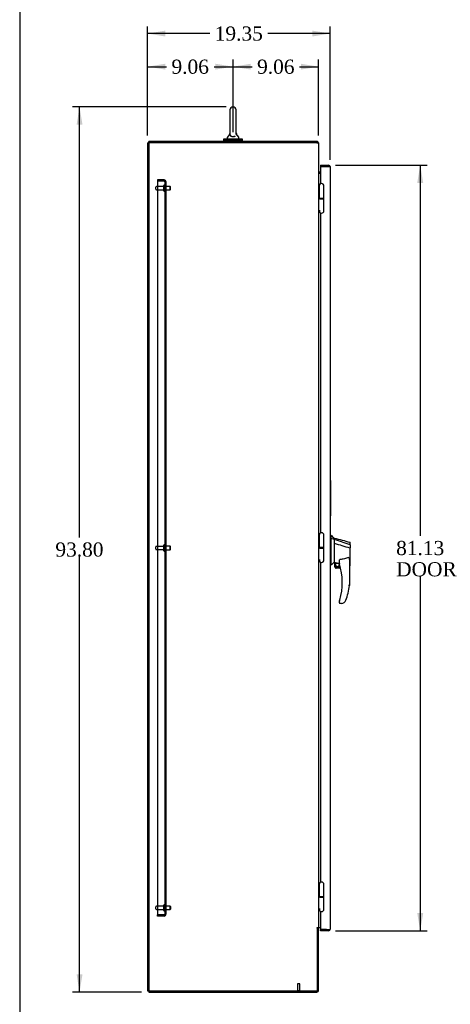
# Model space of a CAD drawing. Header units: inches. Extents: x 1 to 359, y -2 to 239.
# Tile 2 of 64: x 1 to 47, y 81 to 186. Entities that reach past the tile are written whole.
import ezdxf
from ezdxf.enums import TextEntityAlignment as Align
from ezdxf.lldxf.tags import DXFTag

# ---------------------------------------------------------------- set-up
doc = ezdxf.new("R2010")
doc.units = ezdxf.units.IN
doc.header["$MEASUREMENT"] = 0
for name, color, linetype in [('COM49742', 7, 'Continuous'), ('COM54272-3', 7, 'Continuous'), ('COM54273-3', 7, 'Continuous'), ('COM54275-7', 7, 'Continuous'), ('COM54327-5', 7, 'Continuous'), ('COM71137-9', 7, 'Continuous'), ('Default', 7, 'Continuous'), ('GSK11033', 7, 'Continuous'), ('HAN13060', 7, 'Continuous'), ('HNG14563', 7, 'Continuous'), ('HNG14563B', 7, 'Continuous'), ('HNG14563MH', 7, 'Continuous'), ('LAB20180', 7, 'Continuous'), ('ROL87452', 7, 'Continuous'), ('SCS00681', 7, 'Continuous'), ('STD21878', 7, 'Continuous'), ('STD26094', 7, 'Continuous'), ('WAF25363', 7, 'Continuous'), ('WAM254785', 7, 'Continuous')]:
    doc.layers.add(name, color=color, linetype=linetype)
doc.styles.add('SEACAD_Times_New_Roman', font='times.ttf')
tags = doc.linetypes.add('HIDDEN2', pattern=[0.1875, 0.125, -0.0625]).pattern_tags.tags
tags[6:7] = [DXFTag(74, 4), DXFTag(75, 0), DXFTag(340, '0'), DXFTag(46, 0.0), DXFTag(50, 0.0), DXFTag(44, 0.0), DXFTag(45, 0.0)]
tags[4:5] = [DXFTag(74, 4), DXFTag(75, 0), DXFTag(340, '0'), DXFTag(46, 0.0), DXFTag(50, 0.0), DXFTag(44, 0.0), DXFTag(45, 0.0)]
doc.dimstyles.new('HAMMOND_(STH_-_300x200)', dxfattribs={"dimtxt": 1.5, "dimasz": 1.875, "dimexe": 0.75, "dimexo": 0.75, "dimgap": 0.375, "dimtad": 0, "dimtih": 1, "dimtoh": 1, "dimzin": 0, "dimdsep": 46, "dimtxsty": 'SEACAD_Times_New_Roman', "dimblk1": '_SE_FILLED', "dimblk2": '_SE_FILLED', "dimsah": 1, "dimcen": 0.75, "dimadec": 0, "dimazin": 0, "dimtfac": 0.8, "dimtofl": 0, "dimtmove": 0, "dimatfit": 3, "dimfxl": 0, "dimtolj": 1, "dimtzin": 0, "dimarcsym": 0})

# ---------------------------------------------------------------- blocks, each defined once
blk = doc.blocks.new('SE3')
at = {"layer": 'COM49742', "color": 7, "linetype": 'HIDDEN2'}
for p, q in [((16.62, 168.7), (15.93, 168.7)), ((15.93, 168.7), (15.93, 168.58)), ((15.93, 168.58), (15.93, 90.83)), ((16.62, 168.58), (15.93, 168.58)), ((16.62, 168.58), (15.93, 168.58)), ((16.62, 168.58), (16.62, 168.58)), ((16.62, 168.58), (16.77, 168.58)), ((16.62, 168.58), (16.62, 168.58)), ((16.7, 168.58), (16.62, 168.58)), ((16.68, 168.52), (16.68, 90.89)), ((16.8, 168.52), (16.68, 168.52)), ((16.68, 168.52), (16.8, 168.52)), ((16.8, 168.11), (16.68, 168.11)), ((16.7, 168.58), (16.77, 168.63)), ((16.8, 168.52), (16.8, 90.89)), ((16.8, 168.52), (16.8, 168.52)), ((16.8, 168.52), (16.8, 168.52)), ((16.68, 167.54), (16.8, 167.54)), ((16.8, 129.98), (16.68, 129.98)), ((16.68, 129.42), (16.8, 129.42)), ((16.8, 91.86), (16.68, 91.86)), ((15.93, 90.7), (15.93, 90.83)), ((16.62, 90.83), (15.93, 90.83)), ((15.93, 90.83), (16.62, 90.83)), ((16.62, 90.83), (16.62, 90.83)), ((16.62, 90.83), (16.7, 90.83)), ((16.62, 90.83), (16.77, 90.83)), ((16.62, 90.83), (16.62, 90.83)), ((16.68, 91.29), (16.8, 91.29)), ((16.8, 90.89), (16.68, 90.89)), ((16.68, 90.89), (16.8, 90.89)), ((16.7, 90.83), (16.77, 90.78)), ((16.8, 90.89), (16.8, 90.89)), ((16.8, 90.89), (16.8, 90.89)), ((16.62, 90.7), (15.93, 90.7))]:
    blk.add_line(p, q, dxfattribs=at)
for centre, radius, start, end in [((16.62, 168.52), 0.185, 36.194, 90), ((16.62, 168.52), 0.06, 0.1815, 90), ((16.62, 168.52), 0.06, 0.1815, 90), ((16.62, 168.52), 0.06, 0, 0.1815), ((16.62, 168.52), 0.185, 0.1208, 36.194), ((16.62, 168.52), 0.185, 0, 0.0589), ((16.62, 90.89), 0.06, 270, 359.8185), ((16.62, 90.89), 0.06, 270, 359.8185), ((16.62, 90.89), 0.185, 270, 323.806), ((16.62, 90.89), 0.06, 359.8185, 0), ((16.62, 90.89), 0.185, 323.806, 359.8792), ((16.62, 90.89), 0.185, 359.9411, 0)]:
    blk.add_arc(centre, radius, start, end, dxfattribs=at)
for points, knots in [([(16.7, 168.58), (16.7, 168.57), (16.71, 168.56), (16.71, 168.54), (16.71, 168.54), (16.71, 168.53), (16.71, 168.53), (16.71, 168.52), (16.71, 168.52), (16.71, 168.52), (16.72, 168.52), (16.72, 168.52), (16.72, 168.52), (16.72, 168.52), (16.73, 168.52), (16.73, 168.52), (16.73, 168.52), (16.74, 168.52), (16.75, 168.52), (16.77, 168.52), (16.79, 168.52), (16.8, 168.52)], [0, 0, 0, 0, 0.25, 0.25, 0.375, 0.375, 0.4375, 0.4375, 0.46875, 0.46875, 0.5, 0.5, 0.53125, 0.53125, 0.5625, 0.5625, 0.625, 0.625, 0.75, 0.75, 1, 1, 1, 1]), ([(16.8, 168.52), (16.79, 168.52), (16.78, 168.52), (16.77, 168.52), (16.76, 168.52), (16.75, 168.52), (16.74, 168.52), (16.74, 168.52), (16.73, 168.52), (16.73, 168.52), (16.73, 168.52), (16.73, 168.52), (16.72, 168.52), (16.72, 168.52), (16.72, 168.52), (16.72, 168.52), (16.72, 168.52), (16.72, 168.52), (16.71, 168.52), (16.71, 168.52), (16.71, 168.52), (16.71, 168.52), (16.71, 168.53), (16.71, 168.53), (16.71, 168.53), (16.71, 168.54), (16.71, 168.55), (16.71, 168.56), (16.7, 168.56), (16.7, 168.57), (16.7, 168.58)], [0, 0, 0, 0, 0.183719, 0.183719, 0.183719, 0.374982, 0.374982, 0.374982, 0.427426, 0.427426, 0.427426, 0.464623, 0.464623, 0.464623, 0.502553, 0.502553, 0.502553, 0.520399, 0.520399, 0.520399, 0.542388, 0.542388, 0.542388, 0.637146, 0.637146, 0.637146, 0.817853, 0.817853, 0.817853, 1, 1, 1, 1]), ([(16.77, 168.58), (16.78, 168.57), (16.79, 168.56), (16.79, 168.54), (16.8, 168.54), (16.8, 168.53), (16.8, 168.52), (16.8, 168.52)], [0, 0, 0, 0, 0.5, 0.5, 0.75, 0.75, 1, 1, 1, 1]), ([(16.7, 90.83), (16.7, 90.84), (16.71, 90.84), (16.71, 90.86), (16.71, 90.86), (16.71, 90.87), (16.71, 90.87), (16.71, 90.88), (16.71, 90.88), (16.71, 90.88), (16.72, 90.88), (16.72, 90.88), (16.72, 90.88), (16.72, 90.88), (16.73, 90.88), (16.73, 90.88), (16.73, 90.88), (16.74, 90.89), (16.75, 90.89), (16.77, 90.89), (16.79, 90.89), (16.8, 90.89)], [0, 0, 0, 0, 0.25, 0.25, 0.375, 0.375, 0.4375, 0.4375, 0.46875, 0.46875, 0.5, 0.5, 0.53125, 0.53125, 0.5625, 0.5625, 0.625, 0.625, 0.75, 0.75, 1, 1, 1, 1]), ([(16.8, 90.89), (16.79, 90.89), (16.78, 90.89), (16.77, 90.89), (16.76, 90.89), (16.75, 90.89), (16.74, 90.89), (16.74, 90.89), (16.73, 90.89), (16.73, 90.88), (16.73, 90.88), (16.73, 90.88), (16.72, 90.88), (16.72, 90.88), (16.72, 90.88), (16.72, 90.88), (16.72, 90.88), (16.72, 90.88), (16.71, 90.88), (16.71, 90.88), (16.71, 90.88), (16.71, 90.88), (16.71, 90.88), (16.71, 90.87), (16.71, 90.87), (16.71, 90.86), (16.71, 90.85), (16.71, 90.85), (16.7, 90.84), (16.7, 90.83), (16.7, 90.83)], [0, 0, 0, 0, 0.183719, 0.183719, 0.183719, 0.374982, 0.374982, 0.374982, 0.427426, 0.427426, 0.427426, 0.464623, 0.464623, 0.464623, 0.502553, 0.502553, 0.502553, 0.520399, 0.520399, 0.520399, 0.542388, 0.542388, 0.542388, 0.637146, 0.637146, 0.637146, 0.817853, 0.817853, 0.817853, 1, 1, 1, 1]), ([(16.77, 90.83), (16.78, 90.84), (16.79, 90.85), (16.79, 90.86), (16.8, 90.87), (16.8, 90.88), (16.8, 90.88), (16.8, 90.89)], [0, 0, 0, 0, 0.5, 0.5, 0.75, 0.75, 1, 1, 1, 1])]:
    blk.add_open_spline(points, degree=3, knots=knots, dxfattribs=at)
at = {"layer": 'COM54272-3', "color": 7, "linetype": 'Continuous'}
for p, q in [((32.86, 172.77), (14.99, 172.77)), ((14.99, 172.64), (14.99, 172.77)), ((32.86, 172.64), (32.86, 172.77)), ((33.18, 169.52), (33.05, 169.52)), ((33.18, 169.39), (33.05, 169.39))]:
    blk.add_line(p, q, dxfattribs=at)
for centre, radius, start, end in [((32.8, 172.58), 0.185, 18.9246, 71.0754), ((33.05, 169.58), 0.06, 180, 270), ((33.05, 169.58), 0.185, 251.0754, 270)]:
    blk.add_arc(centre, radius, start, end, dxfattribs=at)
at = {"layer": 'COM54273-3', "color": 7, "linetype": 'Continuous'}
for p, q in [((32.86, 89.44), (32.86, 89.47)), ((32.86, 89.44), (32.99, 89.44)), ((32.99, 89.44), (32.99, 89.47)), ((32.99, 82.83), (32.99, 89.44)), ((14.99, 82.77), (14.99, 82.64)), ((14.99, 82.64), (32.8, 82.64))]:
    blk.add_line(p, q, dxfattribs=at)
blk.add_arc((32.8, 82.83), 0.185, 270, 0, dxfattribs=at)
at = {"layer": 'COM54275-7', "color": 7, "linetype": 'Continuous'}
for p, q in [((14.99, 172.64), (14.99, 82.77)), ((32.8, 172.64), (14.99, 172.64)), ((32.8, 172.64), (32.99, 172.64)), ((32.99, 172.64), (32.99, 89.47)), ((33.05, 169.39), (32.99, 169.39)), ((32.99, 89.47), (32.8, 89.47)), ((32.8, 89.44), (32.86, 89.44)), ((32.86, 82.77), (32.86, 89.44)), ((32.99, 89.47), (33.05, 89.47)), ((33.18, 89.47), (33.05, 89.47)), ((14.99, 82.77), (32.86, 82.77))]:
    blk.add_line(p, q, dxfattribs=at)
blk.add_arc((32.8, 89.45), 0.015, 90, 270, dxfattribs=at)
at = {"layer": 'COM54327-5', "color": 7, "linetype": 'Continuous'}
for p, q in [((14.86, 172.64), (14.86, 82.77)), ((14.86, 172.64), (14.99, 172.64)), ((14.86, 82.77), (14.99, 82.77))]:
    blk.add_line(p, q, dxfattribs=at)
at = {"layer": 'COM71137-9', "color": 7, "linetype": 'Continuous'}
for p, q in [((33.18, 170.27), (33.18, 170.14)), ((33.18, 170.27), (34.03, 170.27)), ((33.18, 170.14), (33.18, 168.28)), ((33.18, 170.14), (33.84, 170.14)), ((34.03, 170.14), (33.18, 170.14)), ((34.03, 170.14), (34.03, 170.14)), ((34.11, 170.14), (34.03, 170.14)), ((34.03, 170.14), (34.18, 170.14)), ((34.11, 170.14), (34.18, 170.19)), ((34.21, 170.08), (34.21, 89.33)), ((34.21, 170.08), (34.21, 170.08)), ((34.21, 170.08), (34.21, 170.08)), ((33.18, 165.21), (33.18, 131.28)), ((33.18, 128.21), (33.18, 94.28)), ((33.18, 91.21), (33.18, 89.27)), ((33.18, 89.27), (34.03, 89.27)), ((33.18, 89.14), (33.18, 89.27)), ((33.84, 89.27), (33.18, 89.27)), ((34.03, 89.14), (33.18, 89.14)), ((34.03, 89.27), (34.03, 89.27)), ((34.03, 89.27), (34.18, 89.27)), ((34.03, 89.27), (34.11, 89.27)), ((34.11, 89.27), (34.18, 89.22)), ((34.21, 89.33), (34.21, 89.33)), ((34.21, 89.33), (34.21, 89.33)), ((34.21, 89.33), (34.21, 89.33))]:
    blk.add_line(p, q, dxfattribs=at)
for centre, start, end in [((34.03, 170.08), 36.194, 90), ((34.03, 170.08), 0.1208, 36.194), ((34.03, 170.08), 0, 0.0589), ((34.03, 89.33), 270, 323.806), ((34.03, 89.33), 323.806, 359.8792), ((34.03, 89.33), 359.9411, 0)]:
    blk.add_arc(centre, 0.185, start, end, dxfattribs=at)
for points in [[(34.18, 170.14), (34.19, 170.13), (34.2, 170.12), (34.21, 170.11), (34.21, 170.1), (34.21, 170.09), (34.21, 170.09), (34.21, 170.08)], [(34.18, 89.27), (34.19, 89.28), (34.2, 89.29), (34.21, 89.3), (34.21, 89.31), (34.21, 89.32), (34.21, 89.32), (34.21, 89.33)]]:
    blk.add_open_spline(points, degree=3, knots=[0, 0, 0, 0, 0.5, 0.5, 0.75, 0.75, 1, 1, 1, 1], dxfattribs=at)
at = {"layer": 'GSK11033', "color": 7, "linetype": 'Continuous'}
for p, q in [((33.84, 170.14), (33.84, 170.14)), ((33.84, 170.14), (34.09, 170.14)), ((34.09, 170.14), (34.09, 170.14)), ((33.84, 89.27), (33.84, 89.27)), ((33.84, 89.27), (34.09, 89.27)), ((34.09, 89.27), (34.09, 89.27))]:
    blk.add_line(p, q, dxfattribs=at)
at = {"layer": 'HAN13060', "color": 7, "linetype": 'Continuous'}
for p, q in [((34.3, 131.05), (34.21, 131.05)), ((34.29, 131.05), (34.29, 130.89)), ((34.29, 130.89), (34.29, 130.81)), ((34.29, 130.81), (34.29, 130.75)), ((34.29, 130.75), (34.65, 130.64)), ((34.29, 130.75), (34.29, 128.32)), ((34.65, 130.68), (34.65, 130.75)), ((34.65, 130.68), (34.65, 130.66)), ((34.65, 130.66), (34.65, 130.64)), ((34.65, 130.64), (34.65, 130.21)), ((34.65, 130.64), (36.29, 130.07)), ((34.65, 130.21), (34.65, 128.71)), ((36.27, 129.72), (36.27, 129.72)), ((36.33, 130.04), (36.33, 130.26)), ((36.33, 130.04), (36.33, 129.72)), ((36.33, 127.85), (36.33, 129.72)), ((34.65, 128.71), (34.65, 128.44)), ((34.65, 128.44), (34.65, 128.23)), ((35.19, 128.05), (35.19, 128.32)), ((36.25, 128.39), (36.25, 125.72)), ((34.29, 127.88), (34.21, 127.88)), ((34.29, 128.32), (34.29, 128.03)), ((34.29, 128.03), (34.29, 127.88)), ((34.65, 128.23), (34.65, 128.2)), ((34.65, 128.2), (34.65, 128.19)), ((34.65, 128.19), (34.65, 128.18)), ((34.65, 128.18), (34.71, 128.17)), ((34.71, 127.7), (34.71, 128.17)), ((34.71, 127.7), (35.29, 127.7)), ((35.32, 127.58), (34.84, 127.58)), ((36.25, 127.8), (36.25, 127.8)), ((35.19, 123.89), (35.19, 124.07)), ((35.4, 123.83), (35.25, 123.83)), ((35.69, 123.92), (35.69, 123.92))]:
    blk.add_line(p, q, dxfattribs=at)
for radius in [0.202, 0.188]:
    blk.add_circle((34.97, 127.91), radius, dxfattribs=at)
for centre, radius, start, end in [((50.68, 150.08), 25.11, 229.2701, 230.3306), ((340.57, 1269.44), 1179.06, 254.96193, 255.04483), ((36.27, 130.26), 0.06, 0, 74.5788), ((71.06, 84.74), 56.69, 129.9653, 130.4351), ((34.84, 127.7), 0.125, 180, 193.8865), ((34.84, 127.7), 0.125, 193.8865, 229.4642), ((34.84, 127.7), 0.125, 229.4642, 270), ((35.25, 128.05), 0.06, 180, 197.895), ((29.08, 126.06), 6.42, 342.9898, 17.895), ((28.91, 126.66), 7.4, 340.2854, 352.739), ((35.4, 124.33), 0.5, 304.5623, 340.2854), ((35.25, 124.07), 0.06, 162.105, 180), ((35.25, 123.89), 0.06, 180, 270), ((35.4, 124.33), 0.5, 270, 304.5623)]:
    blk.add_arc(centre, radius, start, end, dxfattribs=at)
blk.add_ellipse((36.27, 127.85), major_axis=(-0.06, 0), ratio=0.999979, start_param=1.333204, end_param=3.141717, dxfattribs=at)
for points in [[(34.65, 130.21), (35.19, 130.05), (35.73, 129.88), (36.27, 129.72)], [(34.74, 128.17), (34.89, 128.13), (35.04, 128.1), (35.19, 128.07)]]:
    blk.add_open_spline(points, degree=3, dxfattribs=at)
for points, knots in [([(36.27, 129.72), (36.28, 129.72), (36.29, 129.72), (36.3, 129.72), (36.31, 129.72), (36.32, 129.72), (36.32, 129.72), (36.32, 129.72), (36.32, 129.72), (36.33, 129.72), (36.33, 129.72), (36.33, 129.72), (36.33, 129.72), (36.33, 129.72)], [0, 0, 0, 0, 0.25, 0.25, 0.5, 0.5, 0.625, 0.625, 0.75, 0.75, 0.875, 0.875, 1, 1, 1, 1]), ([(36.29, 130.07), (36.3, 130.07), (36.31, 130.06), (36.32, 130.05), (36.33, 130.04), (36.33, 130.04)], [0, 0, 0, 0, 0.5, 0.5, 1, 1, 1, 1]), ([(35.19, 128.32), (35.19, 128.33), (35.19, 128.33), (35.19, 128.35), (35.19, 128.36), (35.19, 128.38), (35.2, 128.39), (35.2, 128.42), (35.21, 128.43), (35.22, 128.45), (35.22, 128.46), (35.23, 128.46), (35.23, 128.47), (35.24, 128.47), (35.24, 128.47), (35.25, 128.47)], [0, 0, 0, 0, 0.125, 0.125, 0.25, 0.25, 0.5, 0.5, 0.75, 0.75, 0.875, 0.875, 0.9375, 0.9375, 1, 1, 1, 1]), ([(36.16, 128.7), (36.09, 128.68), (36.01, 128.65), (35.86, 128.6), (35.79, 128.58), (35.56, 128.52), (35.4, 128.49), (35.25, 128.47)], [0, 0, 0, 0, 0.25, 0.25, 0.5, 0.5, 1, 1, 1, 1]), ([(36.16, 128.7), (36.16, 128.71), (36.16, 128.71), (36.17, 128.71), (36.17, 128.71), (36.17, 128.71), (36.18, 128.7), (36.18, 128.7), (36.19, 128.7), (36.19, 128.69), (36.19, 128.69), (36.2, 128.68), (36.2, 128.67), (36.21, 128.66), (36.21, 128.65), (36.22, 128.63), (36.22, 128.62), (36.23, 128.59), (36.23, 128.58), (36.24, 128.54), (36.24, 128.51), (36.25, 128.45), (36.25, 128.42), (36.25, 128.39)], [0, 0, 0, 0, 0.015625, 0.015625, 0.03125, 0.03125, 0.0625, 0.0625, 0.09375, 0.09375, 0.125, 0.125, 0.1875, 0.1875, 0.25, 0.25, 0.375, 0.375, 0.5, 0.5, 0.75, 0.75, 1, 1, 1, 1]), ([(34.71, 128.17), (34.71, 128.17), (34.71, 128.17), (34.72, 128.17), (34.72, 128.17), (34.73, 128.17), (34.74, 128.17), (34.74, 128.17)], [0, 0, 0, 0, 0.25, 0.25, 0.5, 0.5, 1, 1, 1, 1]), ([(36.25, 125.72), (36.25, 125.72), (36.25, 125.72), (36.25, 125.72), (36.24, 125.72), (36.24, 125.72), (36.24, 125.72), (36.23, 125.72), (36.23, 125.72), (36.21, 125.72), (36.2, 125.72), (36.19, 125.72), (36.18, 125.72), (36.17, 125.73), (36.16, 125.73), (36.16, 125.73)], [0, 0, 0, 0, 0.125, 0.125, 0.25, 0.25, 0.375, 0.375, 0.5, 0.5, 0.75, 0.75, 0.875, 0.875, 1, 1, 1, 1]), ([(35.19, 124.09), (35.19, 124.09), (35.19, 124.09), (35.19, 124.09), (35.19, 124.09), (35.19, 124.1), (35.2, 124.1), (35.2, 124.11), (35.2, 124.12), (35.21, 124.15), (35.22, 124.16), (35.22, 124.18)], [0, 0, 0, 0, 0.0625, 0.0625, 0.125, 0.125, 0.25, 0.25, 0.5, 0.5, 1, 1, 1, 1])]:
    blk.add_open_spline(points, degree=3, knots=knots, dxfattribs=at)
at = {"layer": 'HNG14563', "color": 7, "linetype": 'Continuous'}
for p, q in [((33.05, 168.06), (33.05, 166.78)), ((33.55, 166.78), (33.55, 168.06)), ((33.05, 131.06), (33.05, 129.78)), ((33.55, 129.78), (33.55, 131.06)), ((33.05, 94.06), (33.05, 92.78)), ((33.55, 92.78), (33.55, 94.06))]:
    blk.add_line(p, q, dxfattribs=at)
for centre in [(33.3, 168.06), (33.3, 131.06), (33.3, 94.06)]:
    blk.add_arc(centre, 0.253, 0, 180, dxfattribs=at)
at = {"layer": 'HNG14563B', "color": 7, "linetype": 'Continuous'}
for p, q in [((33.05, 166.78), (33.55, 166.78)), ((33.05, 166.78), (33.05, 166.7)), ((33.13, 166.7), (33.55, 166.7)), ((33.55, 166.7), (33.55, 166.78)), ((33.05, 129.78), (33.55, 129.78)), ((33.05, 129.78), (33.05, 129.7)), ((33.13, 129.7), (33.55, 129.7)), ((33.55, 129.7), (33.55, 129.78)), ((33.05, 92.78), (33.55, 92.78)), ((33.05, 92.78), (33.05, 92.7)), ((33.13, 92.7), (33.55, 92.7)), ((33.55, 92.7), (33.55, 92.78))]:
    blk.add_line(p, q, dxfattribs=at)
at = {"layer": 'HNG14563MH', "color": 7, "linetype": 'Continuous'}
for p, q in [((33.13, 166.7), (32.99, 166.7)), ((33.55, 165.43), (33.55, 166.7)), ((33.15, 165.43), (32.99, 165.43)), ((33.05, 165.43), (33.05, 165.43)), ((33.13, 129.7), (32.99, 129.7)), ((33.55, 128.43), (33.55, 129.7)), ((33.15, 128.43), (32.99, 128.43)), ((33.05, 128.43), (33.05, 128.43)), ((33.13, 92.7), (32.99, 92.7)), ((33.55, 91.43), (33.55, 92.7)), ((33.15, 91.43), (32.99, 91.43)), ((33.05, 91.43), (33.05, 91.43))]:
    blk.add_line(p, q, dxfattribs=at)
for centre in [(33.3, 165.43), (33.3, 128.43), (33.3, 91.43)]:
    blk.add_arc(centre, 0.253, 180, 0, dxfattribs=at)
at = {"layer": 'LAB20180', "color": 7, "linetype": 'Continuous'}
for p, q in [((34.24, 136.85), (34.21, 136.85)), ((34.24, 136.85), (34.24, 133.1)), ((34.25, 136.79), (34.24, 136.79)), ((34.25, 136.79), (34.25, 136.66)), ((34.25, 136.66), (34.25, 133.29)), ((34.25, 135.35), (34.25, 135.35)), ((34.25, 133.98), (34.25, 133.98)), ((34.24, 133.1), (34.21, 133.1)), ((34.25, 133.16), (34.24, 133.16)), ((34.25, 133.29), (34.25, 133.16))]:
    blk.add_line(p, q, dxfattribs=at)
at = {"layer": 'ROL87452', "color": 7, "linetype": 'Continuous'}
for start, end in [(0, 2.1057), (358.6674, 0)]:
    blk.add_arc((32.36, 89.45), 0.5, start, end, dxfattribs=at)
at = {"layer": 'SCS00681', "color": 7, "linetype": 'Continuous'}
for p, q in [((23.6, 176.11), (23.6, 173.54)), ((24.26, 173.53), (24.26, 176.11)), ((23.3, 173.2), (23.3, 173.08)), ((23.6, 173.58), (23.32, 173.24)), ((24.54, 173.24), (24.26, 173.58)), ((24.55, 173.08), (24.55, 173.2))]:
    blk.add_line(p, q, dxfattribs=at)
for centre, radius, start, end in [((23.93, 176.11), 0.331, 0, 180), ((23.36, 173.2), 0.06, 140.3214, 180), ((24.49, 173.2), 0.06, 0, 39.6786), ((23.36, 173.08), 0.06, 180, 270), ((24.49, 173.08), 0.06, 270, 0)]:
    blk.add_arc(centre, radius, start, end, dxfattribs=at)
for points, knots in [([(23.6, 173.6), (23.6, 173.61), (23.6, 173.61), (23.6, 173.62), (23.59, 173.62), (23.58, 173.63), (23.57, 173.63), (23.56, 173.62), (23.55, 173.62), (23.55, 173.61), (23.55, 173.61), (23.54, 173.61), (23.54, 173.61), (23.54, 173.6), (23.54, 173.6), (23.54, 173.6), (23.54, 173.6), (23.54, 173.6), (23.54, 173.6), (23.54, 173.59), (23.54, 173.57), (23.54, 173.54), (23.54, 173.52), (23.54, 173.51)], [0, 0, 0, 0, 0.0018665, 0.006751, 0.0119179, 0.0173314, 0.0225443, 0.0267092, 0.0302147, 0.0331567, 0.0355313, 0.0372997, 0.0384176, 0.0387426, 0.0389524, 0.0391771, 0.0395434, 0.0403824, 0.0436246, 0.071408, 0.1017998, 0.1385043, 0.1618916, 0.1618916, 0.1618916, 0.1618916]), ([(24.13, 173.31), (24.08, 173.28), (24.02, 173.26), (23.88, 173.26), (23.8, 173.27), (23.72, 173.3), (23.7, 173.32), (23.66, 173.35), (23.64, 173.36), (23.6, 173.42), (23.59, 173.45), (23.58, 173.51), (23.59, 173.53), (23.59, 173.56), (23.59, 173.57), (23.6, 173.58), (23.6, 173.58), (23.6, 173.58)], [0, 0, 0, 0, 0.0625, 0.0625, 0.125, 0.125, 0.15625, 0.15625, 0.1875, 0.1875, 0.25, 0.25, 0.28125, 0.28125, 0.3125, 0.3125, 0.3191669, 0.3191669, 0.3191669, 0.3191669]), ([(23.6, 173.54), (23.6, 173.53), (23.6, 173.53), (23.6, 173.49), (23.61, 173.46), (23.66, 173.39), (23.69, 173.36), (23.8, 173.32), (23.87, 173.31), (24.01, 173.31), (24.08, 173.33), (24.13, 173.35)], [0.7402464, 0.7402464, 0.7402464, 0.7402464, 0.75, 0.75, 0.8125, 0.8125, 0.875, 0.875, 0.9375, 0.9375, 1, 1, 1, 1]), ([(24.32, 173.51), (24.32, 173.52), (24.32, 173.55), (24.31, 173.58), (24.31, 173.6), (24.31, 173.6), (24.31, 173.6), (24.31, 173.6), (24.31, 173.6), (24.31, 173.6), (24.31, 173.61), (24.31, 173.61), (24.3, 173.62), (24.29, 173.62), (24.28, 173.63), (24.27, 173.63), (24.26, 173.62), (24.26, 173.62), (24.26, 173.62)], [0.8300746, 0.8300746, 0.8300746, 0.8300746, 0.8712222, 0.9102177, 0.9387403, 0.9462805, 0.9501605, 0.9522605, 0.9531461, 0.9536455, 0.9542448, 0.9559329, 0.9613984, 0.966777, 0.9719094, 0.9773176, 0.9826618, 0.9856694, 0.9856694, 0.9856694, 0.9856694])]:
    blk.add_open_spline(points, degree=3, knots=knots, dxfattribs=at)
at = {"layer": 'STD21878', "color": 7, "linetype": 'HIDDEN2'}
for p, q in [((30.99, 83.52), (30.74, 83.52)), ((30.74, 83.52), (30.74, 82.8)), ((30.99, 82.8), (30.99, 83.52)), ((31, 82.8), (30.72, 82.8)), ((30.72, 82.8), (30.72, 82.77)), ((31, 82.77), (31, 82.8))]:
    blk.add_line(p, q, dxfattribs=at)
at = {"layer": 'STD26094', "color": 7, "linetype": 'HIDDEN2'}
for p, q in [((16.58, 167.99), (15.8, 167.99)), ((16.58, 167.53), (16.58, 168.12)), ((16.65, 168.15), (16.61, 168.15)), ((17.26, 168.01), (16.68, 168.01)), ((17.26, 167.64), (17.26, 168.01)), ((17.3, 167.98), (17.26, 168.01)), ((17.3, 167.68), (17.3, 167.98)), ((15.74, 167.72), (15.74, 167.93)), ((15.8, 167.66), (16.58, 167.66)), ((16.61, 167.5), (16.65, 167.5)), ((16.68, 167.64), (17.26, 167.64)), ((17.26, 167.64), (17.3, 167.68)), ((15.74, 129.6), (15.74, 129.81)), ((16.58, 129.87), (15.8, 129.87)), ((15.8, 129.54), (16.58, 129.54)), ((16.58, 129.41), (16.58, 130)), ((16.65, 130.03), (16.61, 130.03)), ((16.61, 129.38), (16.65, 129.38)), ((17.26, 129.89), (16.68, 129.89)), ((16.68, 129.51), (17.26, 129.51)), ((17.26, 129.51), (17.26, 129.89)), ((17.3, 129.85), (17.26, 129.89)), ((17.26, 129.51), (17.3, 129.55)), ((17.3, 129.55), (17.3, 129.85)), ((16.58, 91.28), (16.58, 91.87)), ((16.65, 91.9), (16.61, 91.9)), ((15.74, 91.47), (15.74, 91.68)), ((16.58, 91.74), (15.8, 91.74)), ((15.8, 91.41), (16.58, 91.41)), ((16.61, 91.25), (16.65, 91.25)), ((17.26, 91.76), (16.68, 91.76)), ((16.68, 91.39), (17.26, 91.39)), ((17.26, 91.39), (17.26, 91.76)), ((17.3, 91.73), (17.26, 91.76)), ((17.26, 91.39), (17.3, 91.43)), ((17.3, 91.73), (17.3, 91.43))]:
    blk.add_line(p, q, dxfattribs=at)
for centre, radius, start, end in [((15.8, 167.93), 0.06, 90, 180), ((16.61, 168.12), 0.03, 90, 180), ((16.65, 168.12), 0.03, 0, 90), ((15.8, 167.72), 0.06, 180, 270), ((16.61, 167.53), 0.03, 180, 270), ((16.65, 167.53), 0.03, 270, 0), ((15.8, 129.81), 0.06, 90, 180), ((15.8, 129.6), 0.06, 180, 270), ((16.61, 130), 0.03, 90, 180), ((16.61, 129.41), 0.03, 180, 270), ((16.65, 130), 0.03, 0, 90), ((16.65, 129.41), 0.03, 270, 0), ((16.61, 91.87), 0.03, 90, 180), ((16.65, 91.87), 0.03, 0, 90), ((15.8, 91.68), 0.06, 90, 180), ((15.8, 91.47), 0.06, 180, 270), ((16.61, 91.28), 0.03, 180, 270), ((16.65, 91.28), 0.03, 270, 0)]:
    blk.add_arc(centre, radius, start, end, dxfattribs=at)
at = {"layer": 'WAF25363', "color": 7, "linetype": 'Continuous'}
for p, q in [((24.94, 173.02), (22.91, 173.02)), ((22.91, 173.02), (22.91, 172.89)), ((24.94, 172.89), (22.91, 172.89)), ((24.94, 172.89), (24.94, 173.02))]:
    blk.add_line(p, q, dxfattribs=at)
at = {"layer": 'WAM254785', "color": 7, "linetype": 'Continuous'}
for p, q in [((23.18, 172.89), (23.18, 172.77)), ((24.68, 172.77), (24.68, 172.89))]:
    blk.add_line(p, q, dxfattribs=at)
blk = doc.blocks.new('DMBLK1138')
at = {"layer": 'Default', "linetype": 'Continuous'}
for points in [[(7.35, 174.57), (7.97, 174.57), (7.66, 176.44)], [(7.35, 84.52), (7.66, 82.64), (7.97, 84.52)]]:
    blk.add_hatch(color=7, dxfattribs=at).paths.add_polyline_path(points)
at = {"layer": 'Default', "color": 7, "linetype": 'Continuous'}
for p, q in [((23.18, 176.44), (6.91, 176.44)), ((7.66, 130.82), (7.66, 176.44)), ((7.66, 82.64), (7.66, 128.79)), ((14.24, 82.64), (6.91, 82.64))]:
    blk.add_line(p, q, dxfattribs=at)
at = {"layer": 'Default', "color": 7, "linetype": 'Continuous', "style": 'SEACAD_Times_New_Roman'}
blk.add_text('93.80', height=1.5, dxfattribs=at).set_placement((5.1, 130.29), align=Align.TOP_LEFT)
blk = doc.blocks.new('_SE_FILLED')
at = {"color": 0}
blk.add_line((0, 0), (-1, 0), dxfattribs=at)
blk.add_solid([(0, 0), (-1, -0.1665), (-1, 0.1665), (0, 0)], dxfattribs=at)
blk = doc.blocks.new('DMBLK1139')
at = {"layer": 'Default', "linetype": 'Continuous'}
for points in [[(16.74, 181.01), (14.86, 180.7), (16.74, 180.39)], [(22.05, 181.01), (22.05, 180.39), (23.93, 180.7)]]:
    blk.add_hatch(color=7, dxfattribs=at).paths.add_polyline_path(points)
at = {"layer": 'Default', "color": 7, "linetype": 'Continuous'}
for p, q in [((14.86, 173.39), (14.86, 181.45)), ((14.86, 180.7), (16.88, 180.7)), ((21.91, 180.7), (23.93, 180.7)), ((23.93, 173.77), (23.93, 181.45))]:
    blk.add_line(p, q, dxfattribs=at)
at = {"layer": 'Default', "color": 7, "linetype": 'Continuous', "style": 'SEACAD_Times_New_Roman'}
blk.add_text('9.06', height=1.5, dxfattribs=at).set_placement((17.4, 181.45), align=Align.TOP_LEFT)
blk = doc.blocks.new('DMBLK1140')
at = {"layer": 'Default', "linetype": 'Continuous'}
for points in [[(25.8, 181.01), (23.93, 180.7), (25.8, 180.39)], [(31.11, 181.01), (31.11, 180.39), (32.99, 180.7)]]:
    blk.add_hatch(color=7, dxfattribs=at).paths.add_polyline_path(points)
at = {"layer": 'Default', "color": 7, "linetype": 'Continuous'}
for p, q in [((23.93, 173.77), (23.93, 181.45)), ((23.93, 180.7), (25.94, 180.7)), ((30.97, 180.7), (32.99, 180.7)), ((32.99, 173.39), (32.99, 181.45))]:
    blk.add_line(p, q, dxfattribs=at)
at = {"layer": 'Default', "color": 7, "linetype": 'Continuous', "style": 'SEACAD_Times_New_Roman'}
blk.add_text('9.06', height=1.5, dxfattribs=at).set_placement((26.47, 181.45), align=Align.TOP_LEFT)
blk = doc.blocks.new('DMBLK1141')
at = {"layer": 'Default', "linetype": 'Continuous'}
for points in [[(16.74, 184.52), (14.86, 184.21), (16.74, 183.9)], [(32.34, 184.52), (32.34, 183.9), (34.21, 184.21)]]:
    blk.add_hatch(color=7, dxfattribs=at).paths.add_polyline_path(points)
at = {"layer": 'Default', "color": 7, "linetype": 'Continuous'}
for p, q in [((14.86, 173.39), (14.86, 184.96)), ((34.21, 170.83), (34.21, 184.96)), ((21.45, 184.21), (14.86, 184.21)), ((34.21, 184.21), (27.62, 184.21))]:
    blk.add_line(p, q, dxfattribs=at)
at = {"layer": 'Default', "color": 7, "linetype": 'Continuous', "style": 'SEACAD_Times_New_Roman'}
blk.add_text('19.35', height=1.5, dxfattribs=at).set_placement((21.98, 184.96), align=Align.TOP_LEFT)
blk = doc.blocks.new('DMBLK1142')
at = {"layer": 'Default', "linetype": 'Continuous'}
for points in [[(44.07, 168.39), (43.75, 170.27), (43.44, 168.39)], [(44.07, 91.02), (43.44, 91.02), (43.75, 89.14)]]:
    blk.add_hatch(color=7, dxfattribs=at).paths.add_polyline_path(points)
at = {"layer": 'Default', "color": 7, "linetype": 'Continuous'}
for p, q in [((34.78, 170.27), (44.5, 170.27)), ((43.75, 170.27), (43.75, 130.98)), ((43.75, 126.7), (43.75, 89.14)), ((34.78, 89.14), (44.5, 89.14))]:
    blk.add_line(p, q, dxfattribs=at)
at = {"layer": 'Default', "color": 7, "linetype": 'Continuous', "style": 'SEACAD_Times_New_Roman'}
for s, p in [('81.13', (41.2, 130.45)), ('DOOR', (41.2, 128.2))]:
    blk.add_text(s, height=1.5, dxfattribs=at).set_placement(p, align=Align.TOP_LEFT)
blk = doc.blocks.new('BORDER')
at = {"layer": 'Default', "color": 7, "linetype": 'Continuous'}
blk.add_line((-41.86, 27.86), (-41.86, 0), dxfattribs=at)

msp = doc.modelspace()

# ---------------------------------------------------------------- block references
at = {"layer": 'Default', "color": 7, "xscale": 8.55, "yscale": 8.55, "zscale": 8.55}
msp.add_blockref('BORDER', (359.223, 0.67), dxfattribs=at)
at = {"layer": 'Default'}
msp.add_blockref('SE3', (0, 0), dxfattribs=at)

# ---------------------------------------------------------------- dimensions: what is measured, and where the dimension line sits
at = {"layer": 'Default', "color": 7, "linetype": 'Continuous'}
for base, p1, p2, picture, middle in [((14.864, 184.211), (34.213, 170.081), (14.864, 172.641), 'DMBLK1141', (24.539, 184.211)), ((23.926, 180.702), (14.864, 172.641), (23.926, 173.021), 'DMBLK1139', (19.395, 180.702)), ((32.989, 180.702), (23.926, 173.021), (32.989, 172.641), 'DMBLK1140', (28.458, 180.702))]:
    dim = msp.add_linear_dim(base=base, p1=p1, p2=p2, text='\\A1;<>', dimstyle='HAMMOND_(STH_-_300x200)', dxfattribs=at)
    dim.commit()
    dim.dimension.update_dxf_attribs({"geometry": picture, "text_midpoint": middle, "dimtype": 160})
for base, p1, p2, angle, text, picture, middle, dimtype in [((7.661, 176.44), (14.989, 82.641), (23.926, 176.44), 90, '\\A1;<>', 'DMBLK1138', (7.661, 129.541), 160), ((43.754958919, 170.266014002), (34.028446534, 170.266014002), (34.028446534, 89.141014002), 270, '\\A1;<>\\PDOOR', 'DMBLK1142', (43.754958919, 129.703513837), 161)]:
    dim = msp.add_linear_dim(base=base, p1=p1, p2=p2, angle=angle, text=text, dimstyle='HAMMOND_(STH_-_300x200)', dxfattribs=at)
    dim.commit()
    dim.dimension.update_dxf_attribs({"geometry": picture, "text_midpoint": middle, "dimtype": dimtype})

doc.saveas('drawing.dxf')
